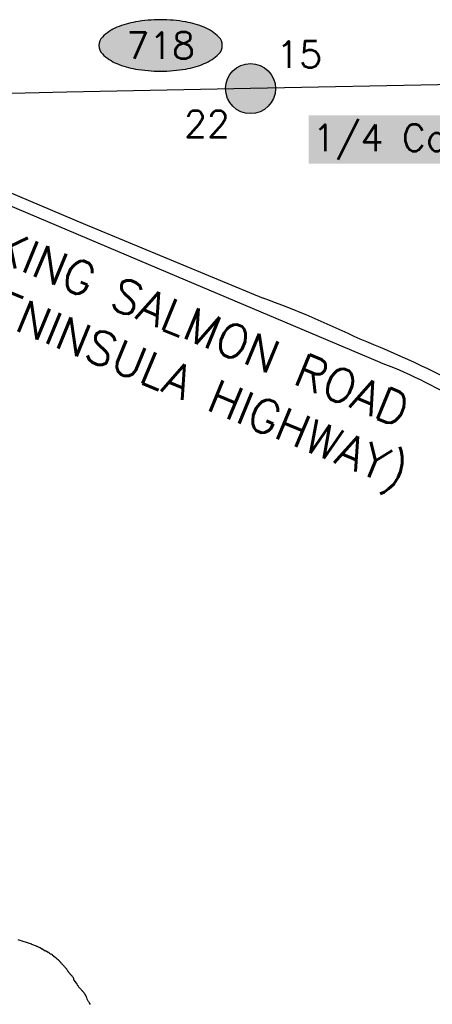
# Model space of a CAD drawing. Header units: feet. Extents: x 30669 to 99318, y 4696 to 26220.
# Tile 32 of 128: x 76946 to 77687, y 18301 to 20070. Entities that reach past the tile are written whole.
import ezdxf
from ezdxf.enums import TextEntityAlignment as Align

# ---------------------------------------------------------------- set-up
doc = ezdxf.new("R2010")
doc.units = ezdxf.units.FT
doc.header["$LTSCALE"] = 600
doc.header["$MEASUREMENT"] = 0
doc.layers.get('0').update_dxf_attribs({"linetype": 'CONTINUOUS'})
for name, color, linetype in [('ELRGOV', 1, 'CONTINUOUS'), ('ELTWR', 2, 'CONTINUOUS'), ('ELYSU', 251, 'CONTINUOUS'), ('EMASK', 155, 'CONTINUOUS'), ('ESRGOV', 2, 'CONTINUOUS'), ('ETRGOV', 2, 'CONTINUOUS'), ('ETYSU-', 250, 'CONTINUOUS')]:
    doc.layers.add(name, color=color, linetype=linetype)
doc.styles.add('L100', font='simplex', dxfattribs={"height": 60})
doc.styles.add('L80', font='simplex', dxfattribs={"height": 48})

# ---------------------------------------------------------------- blocks, each defined once
blk = doc.blocks.new('Ovalid')
at = {"layer": 'EMASK'}
h = blk.add_hatch(color=256, dxfattribs=at)
edge = h.paths.add_edge_path()
edge.add_arc((0.1493179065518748, 0), 0.0354820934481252, 0, 44.83083950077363)
edge.add_arc((0.0787616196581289, -0.0701408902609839), 0.1349704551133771, 44.83083950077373, 67.38013505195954)
edge.add_arc((0.0313269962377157, -0.1839839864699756), 0.2583004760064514, 67.38013505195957, 80.20784530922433)
edge.add_arc((-1e-16, -0.3654961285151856), 0.4424961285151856, 80.2078453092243, 89.99999999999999)
edge.add_arc((-1e-16, -0.365496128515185), 0.4424961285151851, 89.99999999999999, 99.79215469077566)
edge.add_arc((-0.0313269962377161, -0.1839839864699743), 0.25830047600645, 99.79215469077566, 112.6198649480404)
edge.add_arc((-0.0787616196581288, -0.0701408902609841), 0.1349704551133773, 112.6198649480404, 135.1691604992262)
edge.add_arc((-0.1493179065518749, 0), 0.0354820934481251, 135.1691604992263, 180.0000000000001)
edge.add_arc((-0.1493179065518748, 0), 0.0354820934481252, 180, 224.8308395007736)
edge.add_arc((-0.0787616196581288, 0.0701408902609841), 0.1349704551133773, 224.8308395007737, 247.3801350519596)
edge.add_arc((-0.0313269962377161, 0.1839839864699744), 0.2583004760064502, 247.3801350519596, 260.2078453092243)
edge.add_arc((1e-16, 0.3654961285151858), 0.4424961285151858, 260.2078453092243, 270)
edge.add_arc((1e-16, 0.3654961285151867), 0.4424961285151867, 270, 279.7921546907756)
edge.add_arc((0.0313269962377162, 0.1839839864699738), 0.2583004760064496, 279.7921546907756, 292.6198649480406)
edge.add_arc((0.0787616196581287, 0.0701408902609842), 0.1349704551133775, 292.6198649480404, 315.1691604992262)
edge.add_arc((0.1493179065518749, -1e-16), 0.0354820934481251, 315.1691604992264, 360.0000000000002)
blk.add_lwpolyline([(0.1848, 0, 0.1981451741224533), (0.1744815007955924, 0.0250154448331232, 0.0987085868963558), (0.130673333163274, 0.0544472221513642, 0.0560299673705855), (0.0752573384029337, 0.070553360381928, 0.0427523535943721), (0, 0.077, 0.0427523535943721), (-0.0752573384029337, 0.070553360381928, 0.0560299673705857), (-0.1306733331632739, 0.0544472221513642, 0.0987085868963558), (-0.1744815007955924, 0.0250154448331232, 0.1981451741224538), (-0.1848, 0, 0.1981451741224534), (-0.1744815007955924, -0.0250154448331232, 0.0987085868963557), (-0.130673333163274, -0.0544472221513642, 0.0560299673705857), (-0.0752573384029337, -0.070553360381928, 0.0427523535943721), (0, -0.077, 0.042752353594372), (0.0752573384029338, -0.070553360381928, 0.0560299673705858), (0.1306733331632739, -0.0544472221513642, 0.0987085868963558), (0.1744815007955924, -0.0250154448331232, 0.1981451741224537)], format="xyb", close=True)
at = {"style": 'L80'}
blk.add_attdef('ID', text='', height=0.08, dxfattribs=at).set_placement((0, 0), align=Align.MIDDLE)
blk = doc.blocks.new('FND-GOVT PRI MON')
at = {"layer": 'EMASK', "linetype": 'ByBlock'}
h = blk.add_hatch(color=256, dxfattribs=at)
edge = h.paths.add_edge_path()
edge.add_ellipse((0, 0), major_axis=(0.0530330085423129, 0.0530330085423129), ratio=0.9999999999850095, start_angle=314.9999999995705, end_angle=674.9999999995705)
at = {"layer": 'ESRGOV', "linetype": 'ByBlock'}
h = blk.add_hatch(color=256, dxfattribs=at)
edge = h.paths.add_edge_path()
edge.add_ellipse((0, 0), major_axis=(0.05303300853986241, 0.05303300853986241), ratio=0.9999999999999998, start_angle=380.02503467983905, end_angle=429.974965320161, ccw=False)
edge.add_ellipse((0.1049999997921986, 0), major_axis=(-0.07071067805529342, 0.07071067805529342), ratio=0.9999999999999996, start_angle=2.166571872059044, end_angle=87.83342812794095)
edge.add_ellipse((0, 0), major_axis=(0.05303300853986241, 0.05303300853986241), ratio=0.9999999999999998, start_angle=200.025034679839, end_angle=249.974965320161, ccw=False)
edge.add_ellipse((-0.1049999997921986, 0), major_axis=(-0.07071067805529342, 0.07071067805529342), ratio=0.9999999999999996, start_angle=182.166571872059, end_angle=267.8334281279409)
h = blk.add_hatch(color=256, dxfattribs=at)
edge = h.paths.add_edge_path()
edge.add_ellipse((0, 0), major_axis=(-0.0530330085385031, 0.0530330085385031), ratio=1, start_angle=20.025034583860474, end_angle=69.97496541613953, ccw=False)
edge.add_ellipse((0, 0.1050000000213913), major_axis=(0.0707106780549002, 0.0707106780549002), ratio=1, start_angle=182.1665719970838, end_angle=267.8334280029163)
edge.add_ellipse((0, 0), major_axis=(-0.0530330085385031, 0.0530330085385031), ratio=1, start_angle=200.0250345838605, end_angle=249.97496541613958, ccw=False)
edge.add_ellipse((0, -0.1050000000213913), major_axis=(0.0707106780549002, 0.0707106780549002), ratio=1, start_angle=2.166571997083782, end_angle=87.83342800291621)
blk.add_circle((0, 0), 0.0749999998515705, dxfattribs=at)

msp = doc.modelspace()

# ---------------------------------------------------------------- linework, layer by layer
at = {"layer": 'ELRGOV'}
msp.add_line((78680.20736, 19973.56384), (77360.85149, 19946.6639), dxfattribs=at)
at = {"layer": 'ELRGOV', "linetype": 'Continuous'}
for p, q in [((77030.92332188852, 19939.98697322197), (76041.12528755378, 19919.99069288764)), ((77360.85149, 19946.6639), (77030.92332188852, 19939.98697322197))]:
    msp.add_line(p, q, dxfattribs=at)
at = {"layer": 'ELTWR', "elevation": -54.68164916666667}
for points in [[(76942.45483263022, 18417.73145441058), (76966.48679919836, 18409.89589322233), (76967.12215502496, 18409.4303811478), (76967.67208936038, 18409.51480264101), (76967.43933293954, 18409.19762472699), (76975.50760304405, 18406.2188157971), (76976.14295887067, 18405.75330372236), (76977.01007035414, 18405.6059687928), (76979.38164914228, 18404.84578839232), (76980.3351828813, 18404.14752066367), (76981.20329436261, 18404.000186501), (76981.83865018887, 18403.53467442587), (76983.02393958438, 18403.15458384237), (76985.88353927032, 18401.0617798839), (76986.75165151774, 18400.91344572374), (76990.88196285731, 18397.88961761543), (76991.7500743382, 18397.74228345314), (76992.38543016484, 18397.27677137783), (76993.25354164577, 18397.12943721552), (76994.43883104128, 18396.74934663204), (76996.98025358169, 18394.88829833), (76997.84836506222, 18394.74096416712), (76999.75443177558, 18393.34542794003), (77001.34332134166, 18392.18164813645), (77002.21143282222, 18392.03431397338), (77004.11749953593, 18390.63877774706), (77004.20192102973, 18390.08884341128), (77009.60294402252, 18386.13399115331), (77010.23829984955, 18385.66847907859), (77011.51001073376, 18384.73845569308), (77011.5944329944, 18384.18752136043), (77015.08938850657, 18381.62920532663), (77015.17480999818, 18381.07927175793), (77016.44552165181, 18380.14824760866), (77016.76269956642, 18379.91549118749), (77016.84812105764, 18379.36555761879), (77017.48347688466, 18378.90004554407), (77017.88607629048, 18378.11735555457), (77018.52143211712, 18377.65184347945), (77018.92403152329, 18376.86915349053), (77020.5129203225, 18375.70637368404), (77020.91552049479, 18374.92268369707), (77021.86905346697, 18374.22541596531), (77021.95347572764, 18373.67448163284), (77023.22418661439, 18372.74445748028), (77023.62778601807, 18371.96176825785), (77024.58031975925, 18371.26349976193), (77024.98291916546, 18370.48080977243), (77025.9364529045, 18369.7825420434), (77026.33905231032, 18368.99985205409), (77027.29258604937, 18368.30158432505), (77027.69518545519, 18367.51889433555), (77028.33054051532, 18367.05438225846), (77028.73314068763, 18366.27069227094), (77029.36849574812, 18365.80618019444), (77029.77109592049, 18365.0224902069), (77030.08927383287, 18364.78973455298), (77030.4918732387, 18364.00704456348), (77030.81005115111, 18363.77428890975), (77032.017849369, 18361.42621894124), (77032.33602728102, 18361.19346328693), (77032.73862745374, 18360.40977329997), (77033.37398251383, 18359.94526122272), (77033.77658192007, 18359.16257123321)], [(77033.77658192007, 18359.16257123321), (77034.41193774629, 18358.69705915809), (77034.8145371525, 18357.9143691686), (77035.44989297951, 18357.44885709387), (77035.53531523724, 18356.89792352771), (77036.17067029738, 18356.43341145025), (77036.89144761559, 18355.41796580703), (77037.52680344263, 18354.95245373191), (77037.92940284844, 18354.16976374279), (77038.88193658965, 18353.47149524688), (77039.2855359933, 18352.68880602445), (77040.2380697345, 18351.99053752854), (77040.64066914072, 18351.20784753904), (77041.36144645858, 18350.19240189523), (77041.99680228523, 18349.72688982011), (77042.3994016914, 18348.944199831), (77042.16664603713, 18348.62602191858), (77042.48482318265, 18348.39426626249), (77042.90993217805, 18345.64259689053), (77043.22811009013, 18345.40984123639), (77043.31253235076, 18344.85890690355), (77044.03330966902, 18343.84346125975), (77047.14817536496, 18340.09885583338), (77047.86895268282, 18339.08341019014), (77048.67415149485, 18337.51803021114), (77048.99132940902, 18337.28527379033), (77049.3949288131, 18336.50258456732), (77049.47935107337, 18335.95165023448), (77050.11470613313, 18335.48713815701), (77050.83548421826, 18334.47069251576), (77051.23808362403, 18333.68800252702), (77051.64068303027, 18332.90531253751), (77052.59421676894, 18332.20704480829), (77052.99681617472, 18331.42435481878), (77054.26752706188, 18330.49433066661), (77054.98830438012, 18329.47888502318), (77055.3054822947, 18329.24612860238), (77055.70908246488, 18328.46243938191), (77056.66161543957, 18327.76517088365), (77057.0642148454, 18326.98248089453), (77058.01774858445, 18326.2842131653), (77058.42034799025, 18325.50152317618), (77059.05570381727, 18325.03601110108), (77059.4583032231, 18324.25332111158), (77060.09365904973, 18323.78780903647), (77060.49725845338, 18323.00511981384), (77061.13261428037, 18322.53960773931), (77061.5352136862, 18321.75691774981), (77062.25599100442, 18320.741472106), (77063.061190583, 18319.17509212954), (77063.69654564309, 18318.71058005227), (77065.71054420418, 18314.79513087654), (77065.8803871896, 18313.69526297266), (77066.19856510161, 18313.46250731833), (77066.53825260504, 18311.26077151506), (77067.74705158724, 18308.91170231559), (77068.46782890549, 18307.89625667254), (77068.87042831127, 18307.11356668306), (77069.59020563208, 18306.09812027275), (77069.99380503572, 18305.31543104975), (77070.71358235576, 18304.29998463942), (77071.11718252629, 18303.51629541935), (77071.83695984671, 18302.50084900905), (77072.23955925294, 18301.71815901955), (77072.64315865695, 18300.93546979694)]]:
    msp.add_lwpolyline(points, dxfattribs=at)
at = {"layer": 'ELYSU', "linetype": 'Continuous'}
for p, q in [((77212.80883332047, 19615.76369239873, -54.68164916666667), (76565.05334957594, 19889.126588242, -54.68164916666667)), ((76814.63124046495, 19807.84807968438, -54.68164916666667), (77060.32505606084, 19704.50363083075, -54.68164916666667)), ((77060.32505606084, 19704.50363083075, -54.68164916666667), (77383.73340141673, 19570.29681879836, -54.68164916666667)), ((77589.52062653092, 19456.07279189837, -54.68164916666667), (77212.80883332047, 19615.76369239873, -54.68164916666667))]:
    msp.add_line(p, q, dxfattribs=at)
for centre, radius, start, end in [((76693.76151451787, 17706.32586526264, -54.68164916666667), 1987.573626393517, 64.23616224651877, 69.68734557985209), ((76864.61466012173, 17752.58955805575, -54.68164916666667), 1876.41895022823, 61.83123724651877, 68.3239455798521), ((77278.32712241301, 18621.60709996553, -54.68164916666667), 890.6033842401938, 58.8242733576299, 69.54823446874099)]:
    msp.add_arc(centre, radius, start, end, dxfattribs=at)
at = {"layer": 'EMASK'}
msp.add_solid([(77465.36552025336, 19811.66017284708), (77974.94197045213, 19811.66017284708), (77465.36552025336, 19898.37948018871), (77974.94197045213, 19898.37948018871)], dxfattribs=at)

# ---------------------------------------------------------------- block references
at = {"layer": 'ESRGOV', "xscale": 600, "yscale": 600, "zscale": 600, "rotation": 2.3082248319e-05}
msp.add_blockref('Ovalid', (77199.27808499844, 20024.19315598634), dxfattribs=at).add_auto_attribs({'ID': '718'})
at = {"layer": 'ESRGOV', "xscale": 600, "yscale": 600, "zscale": 600}
msp.add_blockref('FND-GOVT PRI MON', (77360.85149, 19946.6639), dxfattribs=at)

# ---------------------------------------------------------------- texts
at = {"layer": 'ETRGOV', "style": 'L80'}
for s, p in [('15', (77407.17576622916, 19984.11853446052)), ('22', (77241.33316519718, 19859.32423793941)), ('1/4 Cor. Fnd.', (77472.15374535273, 19834.44839794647))]:
    msp.add_text(s, height=48, dxfattribs=at).set_placement(p)
at = {"layer": 'ETYSU-', "style": 'L100'}
for s, p in [('NAKNEK-KING SALMON ROAD', (76541.15133736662, 19787.51932527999)), ('(ALASKA PENINSULA HIGHWAY)', (76501.7784910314, 19692.49632381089))]:
    msp.add_text(s, height=60, rotation=337.4932940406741, dxfattribs=at).set_placement(p)

doc.saveas('drawing.dxf')
